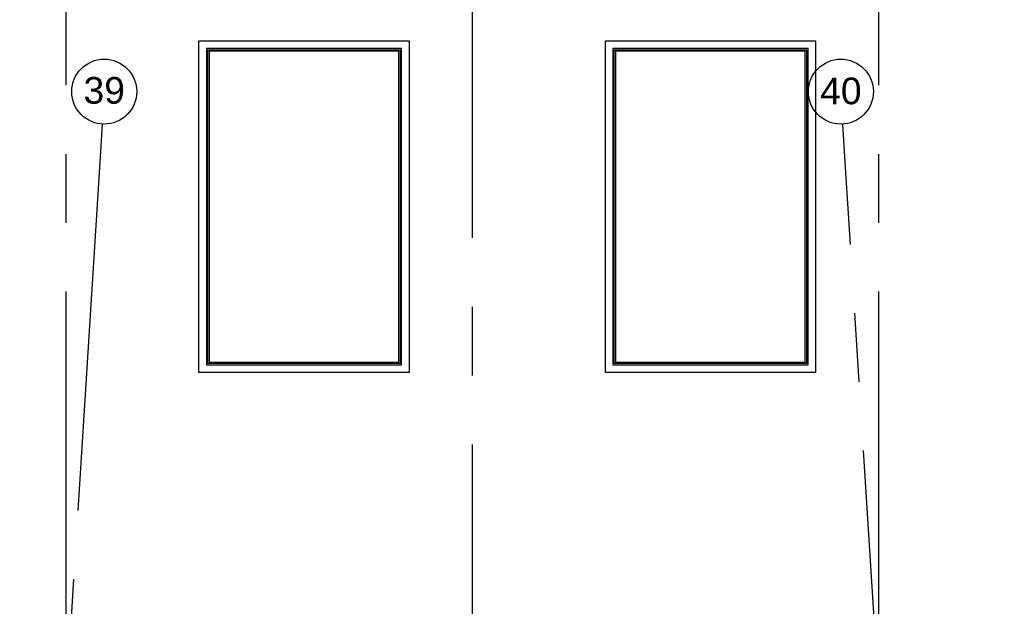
# Model space of a CAD drawing. Header units: millimetres. Extents: x -5940 to 121280, y -35718 to 26615.
# Tile 11 of 23: x 52072 to 61157, y -7570 to -2155. Entities that reach past the tile are written whole.
import ezdxf

# ---------------------------------------------------------------- set-up
doc = ezdxf.new("R2010")
doc.units = ezdxf.units.MM
doc.header["$LTSCALE"] = 100
doc.linetypes.add('CENTER', pattern=[50.8, 31.75, -6.35, 6.35, -6.35])
doc.layers.add('AL37----_DAKOPENINGEN', color=8, linetype='Continuous')
doc.layers.add('BL$7----_STRAMIEN', color=8, linetype='Continuous')
doc.styles.add('Arial_1', font='arial.ttf', dxfattribs={"height": 245.883234})

# ---------------------------------------------------------------- blocks, each defined once
blk = doc.blocks.new('Grid - r_3_0mm-7309776-_--_102 2e verdieping')
at = {"color": 0, "linetype": 'ByBlock', "lineweight": -2}
blk.add_circle((0, 0), 3, dxfattribs=at)

msp = doc.modelspace()

# ---------------------------------------------------------------- linework, layer by layer
at = {"layer": 'AL37----_DAKOPENINGEN'}
for p, q in [((53725.25724, -5410.35977), (53725.25724, -2350)), ((53725.25724, -2350), (55665.25724, -2350)), ((55665.25724, -2350), (55665.25724, -5410.35977)), ((57475.25724, -5410.35977), (57475.25724, -2350)), ((57475.25724, -2350), (59415.25724, -2350)), ((59415.25724, -2350), (59415.25724, -5410.35977)), ((53795.25724, -2420), (53795.25724, -5340.35977)), ((55595.25724, -2420), (53795.25724, -2420)), ((53808, -5327.35977), (53808, -2433)), ((53808, -2433), (55582, -2433)), ((53820, -2445), (53820, -5315.35977)), ((55570, -2445), (53820, -2445)), ((55570, -5315.35977), (55570, -2445)), ((55582, -2433), (55582, -5327.35977)), ((55595.25724, -5340.35977), (55595.25724, -2420)), ((57545.25724, -2420), (57545.25724, -5340.35977)), ((59345.25724, -2420), (57545.25724, -2420)), ((57558, -5327.35977), (57558, -2433)), ((57558, -2433), (59332, -2433)), ((57570, -2445), (57570, -5315.35977)), ((59320, -2445), (57570, -2445)), ((59320, -5315.35977), (59320, -2445)), ((59332, -2433), (59332, -5327.35977)), ((59345.25724, -5340.35977), (59345.25724, -2420)), ((53795.25724, -5340.35977), (55595.25724, -5340.35977)), ((55582, -5327.35977), (53808, -5327.35977)), ((53820, -5315.35977), (55570, -5315.35977)), ((57545.25724, -5340.35977), (59345.25724, -5340.35977)), ((59332, -5327.35977), (57558, -5327.35977)), ((57570, -5315.35977), (59320, -5315.35977)), ((55665.25724, -5410.35977), (53725.25724, -5410.35977)), ((59415.25724, -5410.35977), (57475.25724, -5410.35977))]:
    msp.add_line(p, q, dxfattribs=at)
at = {"layer": 'BL$7----_STRAMIEN', "linetype": 'CENTER'}
for p, q in [((52500, -7840.1492), (52500, 25615.16457)), ((56250, -34649.83754), (56250, 25615.16457)), ((60000, -7840.1492), (60000, 25615.16457)), ((52832.55436, -3118.743), (52807.43815, -3517.95369)), ((59692.56185, -3517.95369), (59667.44564, -3118.743)), ((52807.43815, -3517.95369), (50848.73638, -34650.62685)), ((61651.26362, -34650.62685), (59692.56185, -3517.95369))]:
    msp.add_line(p, q, dxfattribs=at)

# ---------------------------------------------------------------- block references
at = {"layer": 'BL$7----_STRAMIEN', "xscale": 99.99999999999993, "yscale": 99.99999999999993, "zscale": 99.99999999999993}
for p, rotation in [((52851.39151, -2819.33498), 176.4000000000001), ((59648.60849, -2819.33498), 3.599999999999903)]:
    msp.add_blockref('Grid - r_3_0mm-7309776-_--_102 2e verdieping', p, dxfattribs=dict(at, rotation=rotation))

# ---------------------------------------------------------------- texts
at = {"layer": 'BL$7----_STRAMIEN', "lineweight": 9, "char_height": 245.883234, "width": 456, "attachment_point": 2, "line_spacing_factor": 0.938532, "style": 'Arial_1'}
for s, insert in [('39', (52851.67531, -2684.34652)), ('40', (59648.64863, -2689.49537))]:
    msp.add_mtext(s, dxfattribs=dict(at, insert=insert))

doc.saveas('drawing.dxf')
